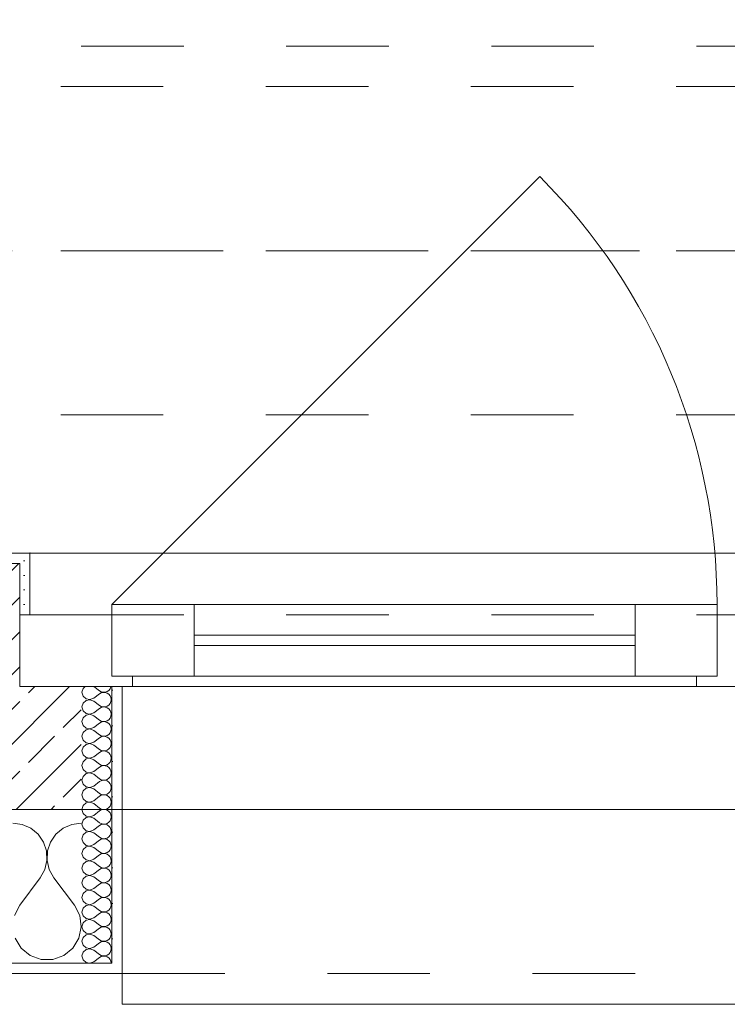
# Model space of a CAD drawing. Header units: metres. Extents: x -3.5 to 65.3, y -10.9 to 16.7.
# Tile 63 of 184: x 37.14 to 37.83, y -0.185 to 0.775. Entities that reach past the tile are written whole.
import ezdxf

# ---------------------------------------------------------------- set-up
doc = ezdxf.new("R2010")
doc.units = ezdxf.units.M
doc.header["$MEASUREMENT"] = 0
for name, pattern in [('Achse', [0.08, 0.04, -0.02, 0, -0.02]), ('Strichlinie doppelt', [0.218722, 0.105833, -0.042333, 0.028222, -0.042333]), ('Strichlinie eng', [0.046, 0.03, -0.016]), ('Untersicht', [0.04, 0.03, -0.01])]:
    doc.linetypes.add(name, pattern=pattern)
for name, color, linetype in [('102 - Bemaßung_ Beschriftung.Detail_ Ausschnitt', 7, 'Continuous'), ('451 - Universal.Achsen Raster', 7, 'Continuous'), ('603 - Struktur.Bodenplatte_ Decke Roh', 7, 'Continuous'), ('604 - Struktur.Wand Aussen', 7, 'Continuous'), ('608 - Struktur.Träger', 7, 'Continuous'), ('650 - Abdeckung.Fußboden Aufbau', 7, 'Continuous'), ('653 - Abdeckung.TB Verkofferung', 7, 'Continuous')]:
    doc.layers.add(name, color=color, linetype=linetype)
doc.styles.add('ERSTELLTER_STIL_1', font='txt')
doc.dimstyles.new('ERSTELLTER_STIL__1', dxfattribs={"dimtxt": 0.04, "dimasz": 0.02128, "dimexe": 0.18, "dimexo": 0.0625, "dimgap": 0, "dimtad": 1, "dimzin": 0, "dimdsep": 46, "dimtxsty": 'ERSTELLTER_STIL_1', "dimblk": 'ARROWHEAD_2', "dimblk1": 'ARROWHEAD_2', "dimblk2": 'ARROWHEAD_2', "dimcen": 0.09, "dimse1": 1, "dimse2": 1, "dimclrd": 7, "dimclre": 7, "dimclrt": 7, "dimazin": 0, "dimtfac": 1, "dimtdec": 4, "dimtmove": 0, "dimatfit": 3, "dimfxl": 1, "dimtolj": 1, "dimtzin": 0, "dimarcsym": 0})
pattern_1 = [(0, (0, 0), (0, 0.034641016), [0, -0.02]), (0, (0.01, 0.01732), (0, 0.034641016), [0, -0.02])]

# ---------------------------------------------------------------- blocks, each defined once
blk = doc.blocks.new('*X23')
at = {"layer": '604 - Struktur.Wand Aussen', "color": 7, "linetype": 'Continuous', "lineweight": 5}
for p, q in [((37.14244, -0.0096), (37.13333, -0.00833)), ((37.15086, -0.01331), (37.14244, -0.0096)), ((37.19089, -0.0096), (37.18248, -0.01331)), ((37.2, -0.00833), (37.19089, -0.0096)), ((37.15794, -0.01918), (37.15086, -0.01331)), ((37.16315, -0.02676), (37.15794, -0.01918)), ((37.17539, -0.01918), (37.17019, -0.02676)), ((37.18248, -0.01331), (37.17539, -0.01918)), ((37.16609, -0.03547), (37.16315, -0.02676)), ((37.17019, -0.02676), (37.16725, -0.03547)), ((37.16653, -0.04466), (37.16609, -0.03547)), ((37.16725, -0.03547), (37.1668, -0.04466)), ((37.16445, -0.05362), (37.16653, -0.04466)), ((37.1668, -0.04466), (37.16888, -0.05362)), ((37.16, -0.06167), (37.16445, -0.05362)), ((37.16888, -0.05362), (37.17333, -0.06167)), ((37.14, -0.08833), (37.16, -0.06167)), ((37.19333, -0.08833), (37.17333, -0.06167)), ((37.14, -0.08833), (37.13485, -0.09839)), ((37.19848, -0.09839), (37.19333, -0.08833)), ((37.19998, -0.10959), (37.19848, -0.09839)), ((37.19764, -0.12065), (37.19998, -0.10959)), ((37.13569, -0.12065), (37.14159, -0.13029)), ((37.19175, -0.13029), (37.19764, -0.12065)), ((37.14159, -0.13029), (37.15037, -0.13741)), ((37.18297, -0.13741), (37.19175, -0.13029)), ((37.15037, -0.13741), (37.16102, -0.14118)), ((37.16102, -0.14118), (37.17232, -0.14118)), ((37.17232, -0.14118), (37.18297, -0.13741))]:
    blk.add_line(p, q, dxfattribs=at)
blk = doc.blocks.new('*X28')
at = {"layer": '604 - Struktur.Wand Aussen', "color": 7, "linetype": 'Continuous', "lineweight": 5}
for p, q in [((37.20392, 0.125), (37.20178, 0.12304)), ((37.21214, 0.125), (37.21786, 0.12071)), ((37.22901, 0.12448), (37.22909, 0.125)), ((37.20178, 0.12304), (37.20071, 0.11929)), ((37.20071, 0.11929), (37.20178, 0.11553)), ((37.20178, 0.11553), (37.20466, 0.1129)), ((37.21214, 0.11357), (37.21786, 0.11786)), ((37.21786, 0.12071), (37.21958, 0.11976)), ((37.21958, 0.11881), (37.21786, 0.11786)), ((37.21958, 0.11976), (37.2215, 0.11931)), ((37.2215, 0.11926), (37.21958, 0.11881)), ((37.2215, 0.11931), (37.22347, 0.11941)), ((37.22347, 0.11916), (37.2215, 0.11926)), ((37.22347, 0.11941), (37.22534, 0.12004)), ((37.22534, 0.11853), (37.22347, 0.11916)), ((37.22534, 0.12004), (37.22696, 0.12116)), ((37.22696, 0.11742), (37.22534, 0.11853)), ((37.22696, 0.12116), (37.22822, 0.12267)), ((37.22822, 0.1159), (37.22696, 0.11742)), ((37.22822, 0.12267), (37.22901, 0.12448)), ((37.22901, 0.11409), (37.22822, 0.1159)), ((37.20178, 0.10876), (37.20071, 0.105)), ((37.20466, 0.11139), (37.20178, 0.10876)), ((37.20466, 0.1129), (37.2085, 0.11217)), ((37.2085, 0.11211), (37.20466, 0.11139)), ((37.2085, 0.11217), (37.21214, 0.11357)), ((37.21214, 0.11071), (37.2085, 0.11211)), ((37.21214, 0.11071), (37.21786, 0.10643)), ((37.21786, 0.10643), (37.21958, 0.10547)), ((37.22347, 0.10512), (37.22534, 0.10575)), ((37.22534, 0.10575), (37.22696, 0.10687)), ((37.22696, 0.10687), (37.22822, 0.10839)), ((37.22822, 0.10839), (37.22901, 0.11019)), ((37.22929, 0.11214), (37.22901, 0.11409)), ((37.22901, 0.11019), (37.22929, 0.11214)), ((37.20071, 0.105), (37.20178, 0.10124)), ((37.20178, 0.10124), (37.20466, 0.09861)), ((37.20466, 0.0971), (37.20178, 0.09447)), ((37.20466, 0.09861), (37.2085, 0.09789)), ((37.2085, 0.09783), (37.20466, 0.0971)), ((37.2085, 0.09789), (37.21214, 0.09929)), ((37.21214, 0.09643), (37.2085, 0.09783)), ((37.21214, 0.09929), (37.21786, 0.10357)), ((37.21214, 0.09643), (37.21786, 0.09214)), ((37.21958, 0.10453), (37.21786, 0.10357)), ((37.21958, 0.10547), (37.2215, 0.10503)), ((37.2215, 0.10497), (37.21958, 0.10453)), ((37.2215, 0.10503), (37.22347, 0.10512)), ((37.22347, 0.10488), (37.2215, 0.10497)), ((37.22534, 0.10425), (37.22347, 0.10488)), ((37.22696, 0.10313), (37.22534, 0.10425)), ((37.22822, 0.10161), (37.22696, 0.10313)), ((37.22901, 0.09981), (37.22822, 0.10161)), ((37.22929, 0.09786), (37.22901, 0.09981)), ((37.22901, 0.09591), (37.22929, 0.09786)), ((37.20178, 0.09447), (37.20071, 0.09071)), ((37.20071, 0.09071), (37.20178, 0.08696)), ((37.20178, 0.08696), (37.20466, 0.08433)), ((37.21214, 0.085), (37.21786, 0.08929)), ((37.21786, 0.09214), (37.21958, 0.09119)), ((37.21958, 0.09024), (37.21786, 0.08929)), ((37.21958, 0.09119), (37.2215, 0.09074)), ((37.2215, 0.09069), (37.21958, 0.09024)), ((37.2215, 0.09074), (37.22347, 0.09084)), ((37.22347, 0.09059), (37.2215, 0.09069)), ((37.22347, 0.09084), (37.22534, 0.09147)), ((37.22534, 0.08996), (37.22347, 0.09059)), ((37.22534, 0.09147), (37.22696, 0.09258)), ((37.22696, 0.08884), (37.22534, 0.08996)), ((37.22696, 0.09258), (37.22822, 0.0941)), ((37.22822, 0.08733), (37.22696, 0.08884)), ((37.22822, 0.0941), (37.22901, 0.09591)), ((37.22901, 0.08552), (37.22822, 0.08733)), ((37.20178, 0.08018), (37.20071, 0.07643)), ((37.20466, 0.08282), (37.20178, 0.08018)), ((37.20466, 0.08433), (37.2085, 0.0836)), ((37.2085, 0.08354), (37.20466, 0.08282)), ((37.2085, 0.0836), (37.21214, 0.085)), ((37.21214, 0.08214), (37.2085, 0.08354)), ((37.21214, 0.08214), (37.21786, 0.07786)), ((37.21786, 0.07786), (37.21958, 0.0769)), ((37.21958, 0.0769), (37.2215, 0.07646)), ((37.22347, 0.07655), (37.22534, 0.07718)), ((37.22534, 0.07718), (37.22696, 0.0783)), ((37.22696, 0.0783), (37.22822, 0.07982)), ((37.22822, 0.07982), (37.22901, 0.08162)), ((37.22929, 0.08357), (37.22901, 0.08552)), ((37.22901, 0.08162), (37.22929, 0.08357)), ((37.20071, 0.07643), (37.20178, 0.07267)), ((37.20178, 0.07267), (37.20466, 0.07004)), ((37.20466, 0.06853), (37.20178, 0.0659)), ((37.20466, 0.07004), (37.2085, 0.06931)), ((37.2085, 0.06926), (37.20466, 0.06853)), ((37.2085, 0.06931), (37.21214, 0.07071)), ((37.21214, 0.06786), (37.2085, 0.06926)), ((37.21214, 0.07071), (37.21786, 0.075)), ((37.21214, 0.06786), (37.21786, 0.06357)), ((37.21958, 0.07595), (37.21786, 0.075)), ((37.2215, 0.0764), (37.21958, 0.07595)), ((37.2215, 0.07646), (37.22347, 0.07655)), ((37.22347, 0.0763), (37.2215, 0.0764)), ((37.22534, 0.07567), (37.22347, 0.0763)), ((37.22696, 0.07456), (37.22534, 0.07567)), ((37.22822, 0.07304), (37.22696, 0.07456)), ((37.22901, 0.07124), (37.22822, 0.07304)), ((37.22822, 0.06553), (37.22901, 0.06733)), ((37.22929, 0.06929), (37.22901, 0.07124)), ((37.22901, 0.06733), (37.22929, 0.06929)), ((37.20178, 0.0659), (37.20071, 0.06214)), ((37.20071, 0.06214), (37.20178, 0.05839)), ((37.20178, 0.05839), (37.20466, 0.05575)), ((37.21214, 0.05643), (37.21786, 0.06071)), ((37.21786, 0.06357), (37.21958, 0.06262)), ((37.21958, 0.06167), (37.21786, 0.06071)), ((37.21958, 0.06262), (37.2215, 0.06217)), ((37.2215, 0.06211), (37.21958, 0.06167)), ((37.2215, 0.06217), (37.22347, 0.06227)), ((37.22347, 0.06202), (37.2215, 0.06211)), ((37.22347, 0.06227), (37.22534, 0.0629)), ((37.22534, 0.06139), (37.22347, 0.06202)), ((37.22534, 0.0629), (37.22696, 0.06401)), ((37.22696, 0.06027), (37.22534, 0.06139)), ((37.22696, 0.06401), (37.22822, 0.06553)), ((37.22822, 0.05876), (37.22696, 0.06027)), ((37.22901, 0.05695), (37.22822, 0.05876)), ((37.20178, 0.05161), (37.20071, 0.04786)), ((37.20466, 0.05425), (37.20178, 0.05161)), ((37.20466, 0.05575), (37.2085, 0.05503)), ((37.2085, 0.05497), (37.20466, 0.05425)), ((37.2085, 0.05503), (37.21214, 0.05643)), ((37.21214, 0.05357), (37.2085, 0.05497)), ((37.21214, 0.05357), (37.21786, 0.04929)), ((37.21786, 0.04929), (37.21958, 0.04833)), ((37.21958, 0.04833), (37.2215, 0.04789)), ((37.22347, 0.04798), (37.22534, 0.04861)), ((37.22534, 0.04861), (37.22696, 0.04973)), ((37.22696, 0.04973), (37.22822, 0.05124)), ((37.22822, 0.05124), (37.22901, 0.05305)), ((37.22929, 0.055), (37.22901, 0.05695)), ((37.22901, 0.05305), (37.22929, 0.055)), ((37.20071, 0.04786), (37.20178, 0.0441)), ((37.20178, 0.0441), (37.20466, 0.04147)), ((37.20466, 0.03996), (37.20178, 0.03733)), ((37.20466, 0.04147), (37.2085, 0.04074)), ((37.2085, 0.04069), (37.20466, 0.03996)), ((37.2085, 0.04074), (37.21214, 0.04214)), ((37.21214, 0.03929), (37.2085, 0.04069)), ((37.21214, 0.04214), (37.21786, 0.04643)), ((37.21214, 0.03929), (37.21786, 0.035)), ((37.21958, 0.04738), (37.21786, 0.04643)), ((37.2215, 0.04783), (37.21958, 0.04738)), ((37.2215, 0.04789), (37.22347, 0.04798)), ((37.22347, 0.04773), (37.2215, 0.04783)), ((37.22534, 0.0471), (37.22347, 0.04773)), ((37.22696, 0.04599), (37.22534, 0.0471)), ((37.22822, 0.04447), (37.22696, 0.04599)), ((37.22901, 0.04267), (37.22822, 0.04447)), ((37.22822, 0.03696), (37.22901, 0.03876)), ((37.22929, 0.04071), (37.22901, 0.04267)), ((37.22901, 0.03876), (37.22929, 0.04071)), ((37.20178, 0.03733), (37.20071, 0.03357)), ((37.20071, 0.03357), (37.20178, 0.02982)), ((37.20178, 0.02982), (37.20466, 0.02718)), ((37.21214, 0.02786), (37.21786, 0.03214)), ((37.21786, 0.035), (37.21958, 0.03405)), ((37.21958, 0.0331), (37.21786, 0.03214)), ((37.21958, 0.03405), (37.2215, 0.0336)), ((37.2215, 0.03354), (37.21958, 0.0331)), ((37.2215, 0.0336), (37.22347, 0.0337)), ((37.22347, 0.03345), (37.2215, 0.03354)), ((37.22347, 0.0337), (37.22534, 0.03433)), ((37.22534, 0.03282), (37.22347, 0.03345)), ((37.22534, 0.03433), (37.22696, 0.03544)), ((37.22696, 0.0317), (37.22534, 0.03282)), ((37.22696, 0.03544), (37.22822, 0.03696)), ((37.22822, 0.03018), (37.22696, 0.0317)), ((37.22901, 0.02838), (37.22822, 0.03018)), ((37.20178, 0.02304), (37.20071, 0.01929)), ((37.20071, 0.01929), (37.20178, 0.01553)), ((37.20466, 0.02567), (37.20178, 0.02304)), ((37.20466, 0.02718), (37.2085, 0.02646)), ((37.2085, 0.0264), (37.20466, 0.02567)), ((37.2085, 0.02646), (37.21214, 0.02786)), ((37.21214, 0.025), (37.2085, 0.0264)), ((37.21214, 0.025), (37.21786, 0.02071)), ((37.21786, 0.02071), (37.21958, 0.01976)), ((37.21958, 0.01976), (37.2215, 0.01931)), ((37.2215, 0.01926), (37.21958, 0.01881)), ((37.2215, 0.01931), (37.22347, 0.01941)), ((37.22347, 0.01916), (37.2215, 0.01926)), ((37.22347, 0.01941), (37.22534, 0.02004)), ((37.22534, 0.02004), (37.22696, 0.02116)), ((37.22696, 0.02116), (37.22822, 0.02267)), ((37.22822, 0.02267), (37.22901, 0.02448)), ((37.22929, 0.02643), (37.22901, 0.02838)), ((37.22901, 0.02448), (37.22929, 0.02643)), ((37.20178, 0.01553), (37.20466, 0.0129)), ((37.20466, 0.01139), (37.20178, 0.00876)), ((37.20466, 0.0129), (37.2085, 0.01217)), ((37.2085, 0.01211), (37.20466, 0.01139)), ((37.2085, 0.01217), (37.21214, 0.01357)), ((37.21214, 0.01071), (37.2085, 0.01211)), ((37.21214, 0.01357), (37.21786, 0.01786)), ((37.21214, 0.01071), (37.21786, 0.00643)), ((37.21958, 0.01881), (37.21786, 0.01786)), ((37.22534, 0.01853), (37.22347, 0.01916)), ((37.22696, 0.01742), (37.22534, 0.01853)), ((37.22822, 0.0159), (37.22696, 0.01742)), ((37.22901, 0.01409), (37.22822, 0.0159)), ((37.22822, 0.00839), (37.22901, 0.01019)), ((37.22929, 0.01214), (37.22901, 0.01409)), ((37.22901, 0.01019), (37.22929, 0.01214)), ((37.20178, 0.00876), (37.20071, 0.005)), ((37.20071, 0.005), (37.20178, 0.00124)), ((37.20178, 0.00124), (37.20466, -0.00139)), ((37.21214, -0.00071), (37.21786, 0.00357)), ((37.21786, 0.00643), (37.21958, 0.00547)), ((37.21958, 0.00453), (37.21786, 0.00357)), ((37.21958, 0.00547), (37.2215, 0.00503)), ((37.2215, 0.00497), (37.21958, 0.00453)), ((37.2215, 0.00503), (37.22347, 0.00512)), ((37.22347, 0.00488), (37.2215, 0.00497)), ((37.22347, 0.00512), (37.22534, 0.00575)), ((37.22534, 0.00425), (37.22347, 0.00488)), ((37.22534, 0.00575), (37.22696, 0.00687)), ((37.22696, 0.00313), (37.22534, 0.00425)), ((37.22696, 0.00687), (37.22822, 0.00839)), ((37.22822, 0.00161), (37.22696, 0.00313)), ((37.22901, -0.00019), (37.22822, 0.00161)), ((37.20178, -0.00553), (37.20071, -0.00929)), ((37.20071, -0.00929), (37.20178, -0.01304)), ((37.20466, -0.0029), (37.20178, -0.00553)), ((37.20466, -0.00139), (37.2085, -0.00211)), ((37.2085, -0.00217), (37.20466, -0.0029)), ((37.2085, -0.00211), (37.21214, -0.00071)), ((37.21214, -0.00357), (37.2085, -0.00217)), ((37.21214, -0.00357), (37.21786, -0.00786)), ((37.21786, -0.00786), (37.21958, -0.00881)), ((37.21958, -0.00881), (37.2215, -0.00926)), ((37.2215, -0.00931), (37.21958, -0.00976)), ((37.2215, -0.00926), (37.22347, -0.00916)), ((37.22347, -0.00941), (37.2215, -0.00931)), ((37.22347, -0.00916), (37.22534, -0.00853)), ((37.22534, -0.01004), (37.22347, -0.00941)), ((37.22534, -0.00853), (37.22696, -0.00742)), ((37.22696, -0.00742), (37.22822, -0.0059)), ((37.22822, -0.0059), (37.22901, -0.00409)), ((37.22929, -0.00214), (37.22901, -0.00019)), ((37.22901, -0.00409), (37.22929, -0.00214)), ((37.20178, -0.01304), (37.20466, -0.01567)), ((37.20466, -0.01718), (37.20178, -0.01982)), ((37.20466, -0.01567), (37.2085, -0.0164)), ((37.2085, -0.01646), (37.20466, -0.01718)), ((37.2085, -0.0164), (37.21214, -0.015)), ((37.21214, -0.01786), (37.2085, -0.01646)), ((37.21214, -0.015), (37.21786, -0.01071)), ((37.21214, -0.01786), (37.21786, -0.02214)), ((37.21958, -0.00976), (37.21786, -0.01071)), ((37.22696, -0.01116), (37.22534, -0.01004)), ((37.22822, -0.01267), (37.22696, -0.01116)), ((37.22901, -0.01448), (37.22822, -0.01267)), ((37.22822, -0.02018), (37.22901, -0.01838)), ((37.22929, -0.01643), (37.22901, -0.01448)), ((37.22901, -0.01838), (37.22929, -0.01643)), ((37.20178, -0.01982), (37.20071, -0.02357)), ((37.20071, -0.02357), (37.20178, -0.02733)), ((37.20178, -0.02733), (37.20466, -0.02996)), ((37.21214, -0.02929), (37.21786, -0.025)), ((37.21786, -0.02214), (37.21958, -0.0231)), ((37.21958, -0.02405), (37.21786, -0.025)), ((37.21958, -0.0231), (37.2215, -0.02354)), ((37.2215, -0.0236), (37.21958, -0.02405)), ((37.2215, -0.02354), (37.22347, -0.02345)), ((37.22347, -0.0237), (37.2215, -0.0236)), ((37.22347, -0.02345), (37.22534, -0.02282)), ((37.22534, -0.02433), (37.22347, -0.0237)), ((37.22534, -0.02282), (37.22696, -0.0217)), ((37.22696, -0.02544), (37.22534, -0.02433)), ((37.22696, -0.0217), (37.22822, -0.02018)), ((37.22822, -0.02696), (37.22696, -0.02544)), ((37.22901, -0.02876), (37.22822, -0.02696)), ((37.22929, -0.03071), (37.22901, -0.02876)), ((37.20178, -0.0341), (37.20071, -0.03786)), ((37.20071, -0.03786), (37.20178, -0.04161)), ((37.20466, -0.03147), (37.20178, -0.0341)), ((37.20466, -0.02996), (37.2085, -0.03069)), ((37.2085, -0.03074), (37.20466, -0.03147)), ((37.2085, -0.03069), (37.21214, -0.02929)), ((37.21214, -0.03214), (37.2085, -0.03074)), ((37.21214, -0.03214), (37.21786, -0.03643)), ((37.21786, -0.03643), (37.21958, -0.03738)), ((37.21958, -0.03833), (37.21786, -0.03929)), ((37.21958, -0.03738), (37.2215, -0.03783)), ((37.2215, -0.03789), (37.21958, -0.03833)), ((37.2215, -0.03783), (37.22347, -0.03773)), ((37.22347, -0.03798), (37.2215, -0.03789)), ((37.22347, -0.03773), (37.22534, -0.0371)), ((37.22534, -0.03861), (37.22347, -0.03798)), ((37.22534, -0.0371), (37.22696, -0.03599)), ((37.22696, -0.03599), (37.22822, -0.03447)), ((37.22822, -0.03447), (37.22901, -0.03267)), ((37.22901, -0.03267), (37.22929, -0.03071)), ((37.20178, -0.04161), (37.20466, -0.04425)), ((37.20466, -0.04575), (37.20178, -0.04839)), ((37.20466, -0.04425), (37.2085, -0.04497)), ((37.2085, -0.04503), (37.20466, -0.04575)), ((37.2085, -0.04497), (37.21214, -0.04357)), ((37.21214, -0.04643), (37.2085, -0.04503)), ((37.21214, -0.04357), (37.21786, -0.03929)), ((37.21214, -0.04643), (37.21786, -0.05071)), ((37.22696, -0.03973), (37.22534, -0.03861)), ((37.22822, -0.04124), (37.22696, -0.03973)), ((37.22901, -0.04305), (37.22822, -0.04124)), ((37.22822, -0.04876), (37.22901, -0.04695)), ((37.22929, -0.045), (37.22901, -0.04305)), ((37.22901, -0.04695), (37.22929, -0.045)), ((37.20178, -0.04839), (37.20071, -0.05214)), ((37.20071, -0.05214), (37.20178, -0.0559)), ((37.20178, -0.0559), (37.20466, -0.05853)), ((37.21214, -0.05786), (37.21786, -0.05357)), ((37.21786, -0.05071), (37.21958, -0.05167)), ((37.21958, -0.05262), (37.21786, -0.05357)), ((37.21958, -0.05167), (37.2215, -0.05211)), ((37.2215, -0.05217), (37.21958, -0.05262)), ((37.2215, -0.05211), (37.22347, -0.05202)), ((37.22347, -0.05227), (37.2215, -0.05217)), ((37.22347, -0.05202), (37.22534, -0.05139)), ((37.22534, -0.0529), (37.22347, -0.05227)), ((37.22534, -0.05139), (37.22696, -0.05027)), ((37.22696, -0.05401), (37.22534, -0.0529)), ((37.22696, -0.05027), (37.22822, -0.04876)), ((37.22822, -0.05553), (37.22696, -0.05401)), ((37.22901, -0.05733), (37.22822, -0.05553)), ((37.22929, -0.05929), (37.22901, -0.05733)), ((37.20178, -0.06267), (37.20071, -0.06643)), ((37.20071, -0.06643), (37.20178, -0.07018)), ((37.20466, -0.06004), (37.20178, -0.06267)), ((37.20466, -0.05853), (37.2085, -0.05926)), ((37.2085, -0.05931), (37.20466, -0.06004)), ((37.2085, -0.05926), (37.21214, -0.05786)), ((37.21214, -0.06071), (37.2085, -0.05931)), ((37.21214, -0.06071), (37.21786, -0.065)), ((37.21786, -0.065), (37.21958, -0.06595)), ((37.21958, -0.0669), (37.21786, -0.06786)), ((37.21958, -0.06595), (37.2215, -0.0664)), ((37.2215, -0.06646), (37.21958, -0.0669)), ((37.2215, -0.0664), (37.22347, -0.0663)), ((37.22347, -0.06655), (37.2215, -0.06646)), ((37.22347, -0.0663), (37.22534, -0.06567)), ((37.22534, -0.06718), (37.22347, -0.06655)), ((37.22534, -0.06567), (37.22696, -0.06456)), ((37.22696, -0.0683), (37.22534, -0.06718)), ((37.22696, -0.06456), (37.22822, -0.06304)), ((37.22822, -0.06304), (37.22901, -0.06124)), ((37.22901, -0.06124), (37.22929, -0.05929)), ((37.20178, -0.07018), (37.20466, -0.07282)), ((37.20466, -0.07433), (37.20178, -0.07696)), ((37.20466, -0.07282), (37.2085, -0.07354)), ((37.2085, -0.0736), (37.20466, -0.07433)), ((37.2085, -0.07354), (37.21214, -0.07214)), ((37.21214, -0.075), (37.2085, -0.0736)), ((37.21214, -0.07214), (37.21786, -0.06786)), ((37.21214, -0.075), (37.21786, -0.07929)), ((37.22822, -0.06982), (37.22696, -0.0683)), ((37.22901, -0.07162), (37.22822, -0.06982)), ((37.22822, -0.07733), (37.22901, -0.07552)), ((37.22929, -0.07357), (37.22901, -0.07162)), ((37.22901, -0.07552), (37.22929, -0.07357)), ((37.20178, -0.07696), (37.20071, -0.08071)), ((37.20071, -0.08071), (37.20178, -0.08447)), ((37.20178, -0.08447), (37.20466, -0.0871)), ((37.21214, -0.08643), (37.21786, -0.08214)), ((37.21786, -0.07929), (37.21958, -0.08024)), ((37.21958, -0.08119), (37.21786, -0.08214)), ((37.21958, -0.08024), (37.2215, -0.08069)), ((37.2215, -0.08074), (37.21958, -0.08119)), ((37.2215, -0.08069), (37.22347, -0.08059)), ((37.22347, -0.08084), (37.2215, -0.08074)), ((37.22347, -0.08059), (37.22534, -0.07996)), ((37.22534, -0.08147), (37.22347, -0.08084)), ((37.22534, -0.07996), (37.22696, -0.07884)), ((37.22696, -0.08258), (37.22534, -0.08147)), ((37.22696, -0.07884), (37.22822, -0.07733)), ((37.22822, -0.0841), (37.22696, -0.08258)), ((37.22901, -0.08591), (37.22822, -0.0841)), ((37.22929, -0.08786), (37.22901, -0.08591)), ((37.20178, -0.09124), (37.20071, -0.095)), ((37.20071, -0.095), (37.20178, -0.09876)), ((37.20466, -0.08861), (37.20178, -0.09124)), ((37.20466, -0.0871), (37.2085, -0.08783)), ((37.2085, -0.08789), (37.20466, -0.08861)), ((37.2085, -0.08783), (37.21214, -0.08643)), ((37.21214, -0.08929), (37.2085, -0.08789)), ((37.21214, -0.08929), (37.21786, -0.09357)), ((37.21786, -0.09357), (37.21958, -0.09453)), ((37.21958, -0.09547), (37.21786, -0.09643)), ((37.21958, -0.09453), (37.2215, -0.09497)), ((37.2215, -0.09503), (37.21958, -0.09547)), ((37.2215, -0.09497), (37.22347, -0.09488)), ((37.22347, -0.09512), (37.2215, -0.09503)), ((37.22347, -0.09488), (37.22534, -0.09425)), ((37.22534, -0.09575), (37.22347, -0.09512)), ((37.22534, -0.09425), (37.22696, -0.09313)), ((37.22696, -0.09687), (37.22534, -0.09575)), ((37.22696, -0.09313), (37.22822, -0.09161)), ((37.22822, -0.09161), (37.22901, -0.08981)), ((37.22901, -0.08981), (37.22929, -0.08786)), ((37.20178, -0.10553), (37.20071, -0.10929)), ((37.20178, -0.09876), (37.20466, -0.10139)), ((37.20466, -0.1029), (37.20178, -0.10553)), ((37.20466, -0.10139), (37.2085, -0.10211)), ((37.2085, -0.10217), (37.20466, -0.1029)), ((37.2085, -0.10211), (37.21214, -0.10071)), ((37.21214, -0.10357), (37.2085, -0.10217)), ((37.21214, -0.10071), (37.21786, -0.09643)), ((37.21214, -0.10357), (37.21786, -0.10786)), ((37.22822, -0.09839), (37.22696, -0.09687)), ((37.22901, -0.10019), (37.22822, -0.09839)), ((37.22822, -0.1059), (37.22901, -0.10409)), ((37.22929, -0.10214), (37.22901, -0.10019)), ((37.22901, -0.10409), (37.22929, -0.10214)), ((37.20071, -0.10929), (37.20178, -0.11304)), ((37.20178, -0.11304), (37.20466, -0.11567)), ((37.2085, -0.1164), (37.21214, -0.115)), ((37.21214, -0.115), (37.21786, -0.11071)), ((37.21786, -0.10786), (37.21958, -0.10881)), ((37.21958, -0.10976), (37.21786, -0.11071)), ((37.21958, -0.10881), (37.2215, -0.10926)), ((37.2215, -0.10931), (37.21958, -0.10976)), ((37.2215, -0.10926), (37.22347, -0.10916)), ((37.22347, -0.10941), (37.2215, -0.10931)), ((37.22347, -0.10916), (37.22534, -0.10853)), ((37.22534, -0.11004), (37.22347, -0.10941)), ((37.22534, -0.10853), (37.22696, -0.10742)), ((37.22696, -0.11116), (37.22534, -0.11004)), ((37.22696, -0.10742), (37.22822, -0.1059)), ((37.22822, -0.11267), (37.22696, -0.11116)), ((37.22901, -0.11448), (37.22822, -0.11267)), ((37.22929, -0.11643), (37.22901, -0.11448)), ((37.20178, -0.11982), (37.20071, -0.12357)), ((37.20071, -0.12357), (37.20178, -0.12733)), ((37.20466, -0.11718), (37.20178, -0.11982)), ((37.20466, -0.11567), (37.2085, -0.1164)), ((37.2085, -0.11646), (37.20466, -0.11718)), ((37.21214, -0.11786), (37.2085, -0.11646)), ((37.21214, -0.11786), (37.21786, -0.12214)), ((37.21786, -0.12214), (37.21958, -0.1231)), ((37.21958, -0.12405), (37.21786, -0.125)), ((37.21958, -0.1231), (37.2215, -0.12354)), ((37.2215, -0.1236), (37.21958, -0.12405)), ((37.2215, -0.12354), (37.22347, -0.12345)), ((37.22347, -0.1237), (37.2215, -0.1236)), ((37.22347, -0.12345), (37.22534, -0.12282)), ((37.22534, -0.12433), (37.22347, -0.1237)), ((37.22534, -0.12282), (37.22696, -0.1217)), ((37.22696, -0.12544), (37.22534, -0.12433)), ((37.22696, -0.1217), (37.22822, -0.12018)), ((37.22822, -0.12018), (37.22901, -0.11838)), ((37.22901, -0.11838), (37.22929, -0.11643)), ((37.20178, -0.1341), (37.20071, -0.13786)), ((37.20178, -0.12733), (37.20466, -0.12996)), ((37.20466, -0.13147), (37.20178, -0.1341)), ((37.20466, -0.12996), (37.2085, -0.13069)), ((37.2085, -0.13074), (37.20466, -0.13147)), ((37.2085, -0.13069), (37.21214, -0.12929)), ((37.21214, -0.13214), (37.2085, -0.13074)), ((37.21214, -0.12929), (37.21786, -0.125)), ((37.21214, -0.13214), (37.21786, -0.13643)), ((37.22822, -0.12696), (37.22696, -0.12544)), ((37.22901, -0.12876), (37.22822, -0.12696)), ((37.22822, -0.13447), (37.22901, -0.13267)), ((37.22929, -0.13071), (37.22901, -0.12876)), ((37.22901, -0.13267), (37.22929, -0.13071)), ((37.20071, -0.13786), (37.20178, -0.14161)), ((37.20178, -0.14161), (37.20466, -0.14425)), ((37.2085, -0.14497), (37.21214, -0.14357)), ((37.21214, -0.14357), (37.21786, -0.13929)), ((37.21786, -0.13643), (37.21958, -0.13738)), ((37.21958, -0.13833), (37.21786, -0.13929)), ((37.21958, -0.13738), (37.2215, -0.13783)), ((37.2215, -0.13789), (37.21958, -0.13833)), ((37.2215, -0.13783), (37.22347, -0.13773)), ((37.22347, -0.13798), (37.2215, -0.13789)), ((37.22347, -0.13773), (37.22534, -0.1371)), ((37.22534, -0.13861), (37.22347, -0.13798)), ((37.22534, -0.1371), (37.22696, -0.13599)), ((37.22696, -0.13973), (37.22534, -0.13861)), ((37.22696, -0.13599), (37.22822, -0.13447)), ((37.22822, -0.14124), (37.22696, -0.13973)), ((37.22901, -0.14305), (37.22822, -0.14124)), ((37.22929, -0.145), (37.22901, -0.14305)), ((37.20466, -0.14425), (37.2085, -0.14497))]:
    blk.add_line(p, q, dxfattribs=at)
blk = doc.blocks.new('*D145')
at = {"layer": '102 - Bemaßung_ Beschriftung.Detail_ Ausschnitt', "color": 7, "linetype": 'Continuous', "lineweight": 5}
for p, q in [((40.70098, 0.26308), (40.72898, 0.24692)), ((40.73598, 0.255), (40.69398, 0.255)), ((40.70098, 0.25308), (40.72898, 0.23692)), ((40.71498, 0.245), (40.71498, 0.255)), ((40.73598, 0.245), (40.69398, 0.245)), ((40.71498, 0.23131), (40.71498, 0.245))]:
    blk.add_line(p, q, dxfattribs=at)
at = {"layer": '102 - Bemaßung_ Beschriftung.Detail_ Ausschnitt', "color": 7, "lineweight": 5, "insert": (40.70698, 0.20655), "char_height": 0.04, "attachment_point": 7, "rotation": 90, "style": 'ERSTELLTER_STIL_1'}
blk.add_mtext('\\A1;{\\pql;\\fArial|b0|i0|c0|p38;1}', dxfattribs=at)
blk = doc.blocks.new('ARROWHEAD_2')
at = {"color": 0, "linetype": 'Continuous', "lineweight": 0}
for p, q in [((-0.378, -0.655), (0.378, 0.655)), ((0, 0), (-1, 0))]:
    blk.add_line(p, q, dxfattribs=at)
blk = doc.blocks.new('*D197')
at = {"layer": '102 - Bemaßung_ Beschriftung.Detail_ Ausschnitt', "color": 7, "linetype": 'Continuous', "lineweight": 5}
for p, q in [((44.60099, 0.26308), (44.62899, 0.24692)), ((44.63599, 0.255), (44.59399, 0.255)), ((44.60099, 0.25308), (44.62899, 0.23692)), ((44.61499, 0.245), (44.61499, 0.255)), ((44.63599, 0.245), (44.59399, 0.245)), ((44.61499, 0.23131), (44.61499, 0.245))]:
    blk.add_line(p, q, dxfattribs=at)
at = {"layer": '102 - Bemaßung_ Beschriftung.Detail_ Ausschnitt', "color": 7, "lineweight": 5, "insert": (44.60699, 0.20655), "char_height": 0.04, "attachment_point": 7, "rotation": 90, "style": 'ERSTELLTER_STIL_1'}
blk.add_mtext('\\A1;{\\pql;\\fArial|b0|i0|c0|p38;1}', dxfattribs=at)
blk = doc.blocks.new('*D231')
at = {"layer": '102 - Bemaßung_ Beschriftung.Detail_ Ausschnitt', "color": 7, "linetype": 'Continuous', "lineweight": 5}
for p, q in [((43.03099, 0.26308), (43.05899, 0.24692)), ((43.06599, 0.255), (43.02399, 0.255)), ((43.03099, 0.25308), (43.05899, 0.23692)), ((43.04499, 0.245), (43.04499, 0.255)), ((43.06599, 0.245), (43.02399, 0.245)), ((43.04499, 0.23131), (43.04499, 0.245))]:
    blk.add_line(p, q, dxfattribs=at)
at = {"layer": '102 - Bemaßung_ Beschriftung.Detail_ Ausschnitt', "color": 7, "lineweight": 5, "insert": (43.03699, 0.20655), "char_height": 0.04, "attachment_point": 7, "rotation": 90, "style": 'ERSTELLTER_STIL_1'}
blk.add_mtext('\\A1;{\\pql;\\fArial|b0|i0|c0|p38;1}', dxfattribs=at)
blk = doc.blocks.new('*D239')
at = {"layer": '102 - Bemaßung_ Beschriftung.Detail_ Ausschnitt', "color": 7, "linetype": 'Continuous', "lineweight": 5}
for p, q in [((42.93099, 0.26308), (42.95899, 0.24692)), ((42.96599, 0.255), (42.92399, 0.255)), ((42.93099, 0.25308), (42.95899, 0.23692)), ((42.94499, 0.245), (42.94499, 0.255)), ((42.96599, 0.245), (42.92399, 0.245)), ((42.94499, 0.23131), (42.94499, 0.245))]:
    blk.add_line(p, q, dxfattribs=at)
at = {"layer": '102 - Bemaßung_ Beschriftung.Detail_ Ausschnitt', "color": 7, "lineweight": 5, "insert": (42.93699, 0.20655), "char_height": 0.04, "attachment_point": 7, "rotation": 90, "style": 'ERSTELLTER_STIL_1'}
blk.add_mtext('\\A1;{\\pql;\\fArial|b0|i0|c0|p38;1}', dxfattribs=at)
blk = doc.blocks.new('*D245')
at = {"layer": '102 - Bemaßung_ Beschriftung.Detail_ Ausschnitt', "color": 7, "linetype": 'Continuous', "lineweight": 5}
for p, q in [((42.83099, 0.26308), (42.85899, 0.24692)), ((42.86599, 0.255), (42.82399, 0.255)), ((42.83099, 0.25308), (42.85899, 0.23692)), ((42.84499, 0.245), (42.84499, 0.255)), ((42.86599, 0.245), (42.82399, 0.245)), ((42.84499, 0.23131), (42.84499, 0.245))]:
    blk.add_line(p, q, dxfattribs=at)
at = {"layer": '102 - Bemaßung_ Beschriftung.Detail_ Ausschnitt', "color": 7, "lineweight": 5, "insert": (42.83699, 0.20655), "char_height": 0.04, "attachment_point": 7, "rotation": 90, "style": 'ERSTELLTER_STIL_1'}
blk.add_mtext('\\A1;{\\pql;\\fArial|b0|i0|c0|p38;1}', dxfattribs=at)
blk = doc.blocks.new('*D257')
at = {"layer": '102 - Bemaßung_ Beschriftung.Detail_ Ausschnitt', "color": 7, "linetype": 'Continuous', "lineweight": 5}
for p, q in [((40.60098, 0.26308), (40.62898, 0.24692)), ((40.63598, 0.255), (40.59398, 0.255)), ((40.60098, 0.25308), (40.62898, 0.23692)), ((40.61498, 0.245), (40.61498, 0.255)), ((40.63598, 0.245), (40.59398, 0.245)), ((40.61498, 0.23131), (40.61498, 0.245))]:
    blk.add_line(p, q, dxfattribs=at)
at = {"layer": '102 - Bemaßung_ Beschriftung.Detail_ Ausschnitt', "color": 7, "lineweight": 5, "insert": (40.60698, 0.20655), "char_height": 0.04, "attachment_point": 7, "rotation": 90, "style": 'ERSTELLTER_STIL_1'}
blk.add_mtext('\\A1;{\\pql;\\fArial|b0|i0|c0|p38;1}', dxfattribs=at)
blk = doc.blocks.new('*D268')
at = {"layer": '102 - Bemaßung_ Beschriftung.Detail_ Ausschnitt', "color": 7, "linetype": 'Continuous', "lineweight": 5}
for p, q in [((40.50098, 0.26308), (40.52898, 0.24692)), ((40.53598, 0.255), (40.49398, 0.255)), ((40.50098, 0.25308), (40.52898, 0.23692)), ((40.51498, 0.245), (40.51498, 0.255)), ((40.53598, 0.245), (40.49398, 0.245)), ((40.51498, 0.23131), (40.51498, 0.245))]:
    blk.add_line(p, q, dxfattribs=at)
at = {"layer": '102 - Bemaßung_ Beschriftung.Detail_ Ausschnitt', "color": 7, "lineweight": 5, "insert": (40.50698, 0.20655), "char_height": 0.04, "attachment_point": 7, "rotation": 90, "style": 'ERSTELLTER_STIL_1'}
blk.add_mtext('\\A1;{\\pql;\\fArial|b0|i0|c0|p38;1}', dxfattribs=at)

msp = doc.modelspace()

# ---------------------------------------------------------------- hatches: boundary and pattern name
at = {"layer": '604 - Struktur.Wand Aussen', "linetype": 'Continuous', "lineweight": 0, "true_color": 0x000000}
h = msp.add_hatch(dxfattribs=at)
h.set_pattern_fill('Gips_0001', color=18, style=0, pattern_type=2)
h.set_pattern_definition([(45, (0, 0), (-0.0070710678, 0.0070710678), [0, -0.01])])
h.paths.add_polyline_path([(37.14, 0.255), (37.14, 0.195), (37.15, 0.195), (37.15, 0.255)])
h = msp.add_hatch(dxfattribs=at)
h.set_pattern_fill('Beton__Stahlbeton_0001', color=18, style=0, pattern_type=2)
h.set_pattern_definition([(45, (0, 0), (-0.033941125, 0.033941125), []), (45, (-0.01697, 0.01697), (-0.033941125, 0.033941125), [0.036, -0.012])])
h.paths.add_polyline_path([(35.94, 0.125), (35.88, 0.125), (35.88, 0.005), (37.2, 0.005), (37.2, 0.125), (37.14, 0.125), (37.14, 0.195), (37.14, 0.245), (35.94, 0.245), (35.94, 0.195)])
h = msp.add_hatch(dxfattribs=at)
h.set_pattern_fill('Verputz_0001', color=18, style=0, pattern_type=2)
h.set_pattern_definition(pattern_1)
h.paths.add_polyline_path([(37.23, -0.155), (37.24, -0.155), (37.24, 0.125), (37.23, 0.125)])
h = msp.add_hatch(dxfattribs=at)
h.set_pattern_fill('Verputz_0001', color=18, style=0, pattern_type=2)
h.set_pattern_definition(pattern_1)
h.paths.add_polyline_path([(35.85, -0.155), (37.23, -0.155), (37.23, -0.145), (35.85, -0.145)])

# ---------------------------------------------------------------- linework, layer by layer
at = {"layer": '451 - Universal.Achsen Raster', "color": 160, "linetype": 'Strichlinie doppelt', "lineweight": 9, "true_color": 0x3232ff}
msp.add_line((64.93503, 0.54998), (-3.175, 0.54998), dxfattribs=at)
at = {"layer": '603 - Struktur.Bodenplatte_ Decke Roh', "color": 7, "linetype": 'Continuous', "lineweight": 18, "flags": 128}
msp.add_lwpolyline([(-0.015, 13.695), (-0.015, 0.005), (43.89, 0.005)], dxfattribs=at)
at = {"layer": '604 - Struktur.Wand Aussen', "color": 7, "linetype": 'Continuous', "lineweight": 9}
for p, q in [((37.23, 0.205), (37.64719, 0.62219)), ((37.15, 0.255), (39.53, 0.255)), ((37.24, -0.155), (37.24, -0.185)), ((37.24, -0.185), (39.44, -0.185))]:
    msp.add_line(p, q, dxfattribs=at)
at = {"layer": '604 - Struktur.Wand Aussen', "color": 7, "linetype": 'Continuous', "lineweight": 5}
for p, q in [((37.14, 0.255), (37.15, 0.255)), ((37.15, 0.245), (37.15, 0.255)), ((37.15, 0.245), (37.15, 0.255)), ((37.15, 0.195), (37.15, 0.245)), ((37.15, 0.195), (37.15, 0.245)), ((37.14, 0.195), (37.15, 0.195)), ((37.14, 0.195), (37.15, 0.195)), ((37.14, 0.195), (37.15, 0.195)), ((37.2, 0.125), (37.23, 0.125)), ((37.2, 0.125), (37.23, 0.125)), ((37.2, 0.125), (37.23, 0.125)), ((37.23, 0.125), (37.24, 0.125)), ((37.23, 0.125), (37.23, -0.145)), ((37.23, -0.145), (37.23, 0.125)), ((37.23, 0.125), (37.24, 0.125)), ((37.23, 0.125), (37.24, 0.125)), ((37.24, 0.005), (37.24, 0.125)), ((37.24, 0.005), (37.24, 0.125)), ((37.24, -0.005), (37.24, 0.005)), ((37.24, -0.005), (37.24, 0.005)), ((37.24, -0.145), (37.24, -0.005)), ((37.24, -0.145), (37.24, -0.005)), ((35.88, -0.145), (37.2, -0.145)), ((37.2, -0.145), (37.23, -0.145)), ((37.24, -0.155), (37.24, -0.145)), ((37.24, -0.155), (37.24, -0.145)), ((37.23, -0.155), (37.24, -0.155))]:
    msp.add_line(p, q, dxfattribs=at)
at = {"layer": '604 - Struktur.Wand Aussen', "color": 7, "linetype": 'Strichlinie eng', "lineweight": 9}
for p, q in [((37.15, 0.255), (39.53, 0.255)), ((37.24, -0.155), (39.44, -0.155))]:
    msp.add_line(p, q, dxfattribs=at)
at = {"layer": '604 - Struktur.Wand Aussen', "color": 7, "linetype": 'Continuous', "lineweight": 13}
for p, q in [((37.14, 0.245), (35.94, 0.245)), ((37.14, 0.245), (37.14, 0.195)), ((37.23, 0.135), (37.23, 0.205)), ((37.23, 0.205), (37.31, 0.205)), ((37.31, 0.205), (37.74, 0.205)), ((37.31, 0.205), (37.31, 0.135)), ((37.74, 0.135), (37.74, 0.205)), ((37.74, 0.205), (37.82, 0.205)), ((37.82, 0.205), (37.82, 0.135)), ((37.14, 0.125), (37.14, 0.195)), ((37.14, 0.195), (37.23, 0.195)), ((37.14, 0.125), (37.14, 0.195)), ((37.14, 0.125), (37.14, 0.195)), ((37.23, 0.195), (37.23, 0.135)), ((37.82, 0.135), (37.82, 0.195)), ((37.82, 0.195), (37.84, 0.195)), ((37.31, 0.175), (37.74, 0.175)), ((37.74, 0.165), (37.31, 0.165)), ((37.23, 0.135), (37.25, 0.135)), ((37.31, 0.135), (37.23, 0.135)), ((37.25, 0.135), (37.25, 0.125)), ((37.74, 0.135), (37.31, 0.135)), ((37.82, 0.135), (37.74, 0.135)), ((37.8, 0.125), (37.8, 0.135)), ((37.8, 0.135), (37.82, 0.135)), ((37.14, 0.125), (37.2, 0.125)), ((37.25, 0.125), (37.14, 0.125)), ((37.14, 0.125), (37.2, 0.125)), ((37.14, 0.125), (37.2, 0.125)), ((37.8, 0.125), (37.25, 0.125)), ((37.84, 0.125), (37.8, 0.125)), ((35.88, 0.005), (37.2, 0.005))]:
    msp.add_line(p, q, dxfattribs=at)
at = {"layer": '604 - Struktur.Wand Aussen', "color": 7, "linetype": 'Continuous', "lineweight": 5, "flags": 128}
for points in [[(37.14, 0.255), (36.68999, 0.255)], [(35.85, -0.155), (37.23, -0.155)]]:
    msp.add_lwpolyline(points, dxfattribs=at)
at = {"layer": '604 - Struktur.Wand Aussen', "color": 7, "linetype": 'Continuous', "lineweight": 9}
msp.add_arc((37.23, 0.205), 0.59, 0, 45, dxfattribs=at)
msp.add_point((37.15, 0.255), dxfattribs=at)
at = {"layer": '608 - Struktur.Träger', "color": 7, "linetype": 'Untersicht', "lineweight": 13}
for p, q in [((0.37999, 0.70998), (61.87999, 0.70998)), ((0.37999, 0.38998), (61.87999, 0.38998))]:
    msp.add_line(p, q, dxfattribs=at)
at = {"layer": '608 - Struktur.Träger', "color": 7, "linetype": 'Achse', "lineweight": 9}
msp.add_line((0.37999, 0.54998), (61.87999, 0.54998), dxfattribs=at)
at = {"layer": '650 - Abdeckung.Fußboden Aufbau', "color": 7, "linetype": 'Continuous', "lineweight": 13, "flags": 128}
msp.add_lwpolyline([(36.59999, 0.70998), (36.68999, 0.70998), (36.68999, 0.255), (39.89249, 0.255), (39.89249, 5.8285), (38.86, 5.8285)], dxfattribs=at)
at = {"layer": '653 - Abdeckung.TB Verkofferung', "color": 7, "linetype": 'Untersicht', "lineweight": 9}
for p, q in [((36.59999, 0.74948), (40.05, 0.74948)), ((36.59999, 0.19498), (40.05, 0.19498))]:
    msp.add_line(p, q, dxfattribs=at)

# ---------------------------------------------------------------- block references
at = {"layer": '604 - Struktur.Wand Aussen', "color": 7, "lineweight": 18}
for name in ['*X28', '*X23']:
    msp.add_blockref(name, (0, 0), dxfattribs=at)

# ---------------------------------------------------------------- dimensions: what is measured, and where the dimension line sits
at = {"layer": '102 - Bemaßung_ Beschriftung.Detail_ Ausschnitt', "color": 7, "linetype": 'Continuous', "lineweight": 5}
for base, p2, picture, middle in [((40.71498, 0.255), (40.44003, 0.255), '*D145', (40.68698, 0.2218)), ((44.61499, 0.255), (44.21499, 0.255), '*D197', (44.58699, 0.2218)), ((43.04499, 0.255), (43.54499, 0.255), '*D231', (43.01699, 0.2218)), ((42.94499, 0.255), (43.54499, 0.255), '*D239', (42.91699, 0.2218)), ((42.84499, 0.255), (43.54499, 0.255), '*D245', (42.81699, 0.2218)), ((40.61498, 0.255), (40.44003, 0.255), '*D257', (40.58698, 0.2218)), ((40.51498, 0.255), (40.44003, 0.255), '*D268', (40.48698, 0.2218))]:
    dim = msp.add_linear_dim(base=base, p1=(22.1775, 0.245), p2=p2, angle=90, dimstyle='ERSTELLTER_STIL__1', dxfattribs=at)
    dim.commit()
    dim.dimension.update_dxf_attribs({"geometry": picture, "text_midpoint": middle, "dimtype": 160, "text_rotation": 90})

doc.saveas('drawing.dxf')
